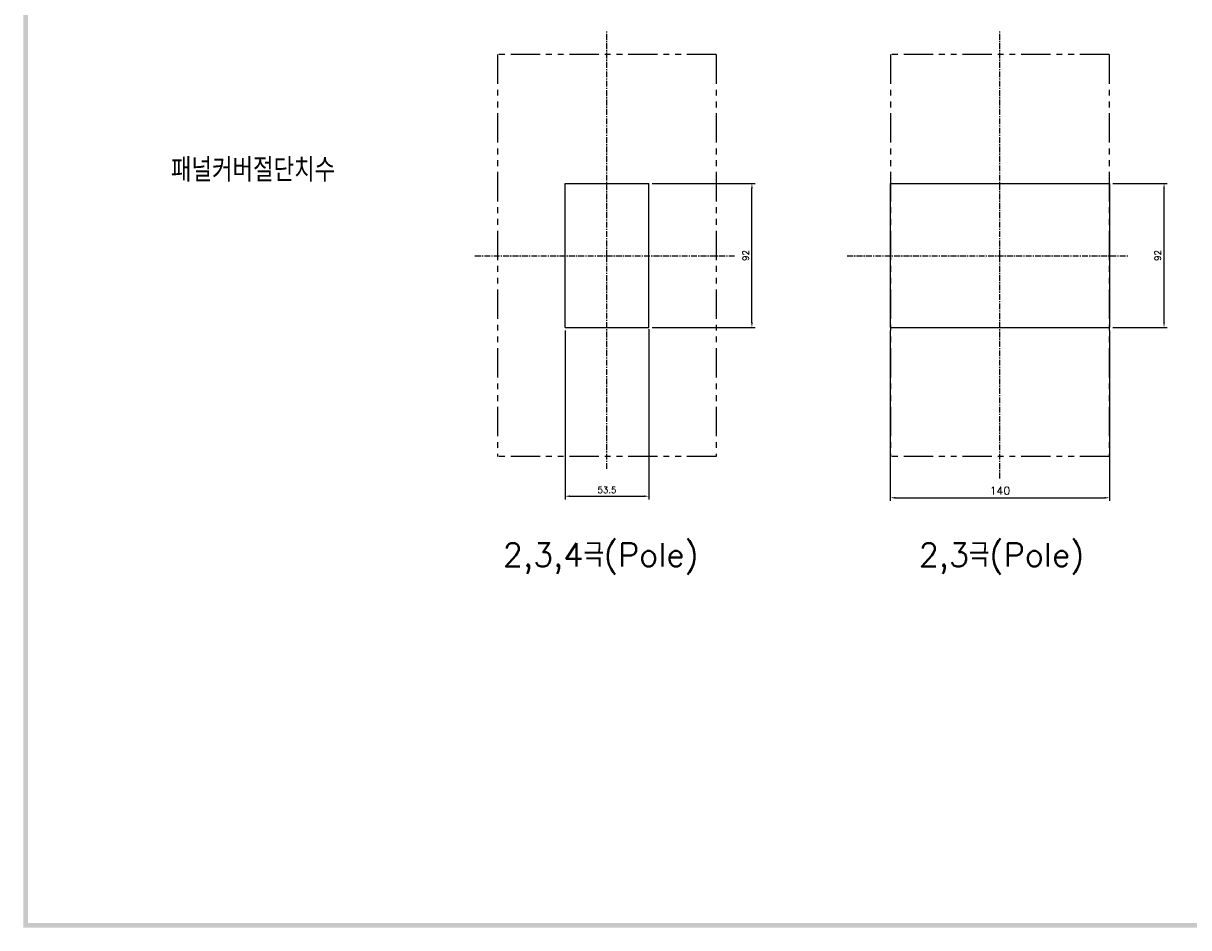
# Model space of a CAD drawing. Extents: x -2068 to 2710, y -907 to 1777.
# Tile 1 of 24: x -2043 to -1299, y 45 to 622. Entities that reach past the tile are written whole.
import ezdxf

# ---------------------------------------------------------------- set-up
doc = ezdxf.new("R2010")
doc.units = 0
doc.header["$LTSCALE"] = 3
doc.header["$MEASUREMENT"] = 0
doc.linetypes.add('CENTER', pattern=[2, 1.25, -0.25, 0.25, -0.25])
doc.linetypes.add('PHANTOM2', pattern=[1.25, 0.625, -0.125, 0.125, -0.125, 0.125, -0.125])
doc.layers.get('0').update_dxf_attribs({"linetype": 'CONTINUOUS'})
doc.layers.get('Defpoints').update_dxf_attribs({"linetype": 'CONTINUOUS'})
for name, color, linetype in [('AM_VIS', 7, 'CONTINUOUS'), ('CENTER', 1, 'CENTER'), ('di', 3, 'CONTINUOUS'), ('dwg', 7, 'CONTINUOUS')]:
    doc.layers.add(name, color=color, linetype=linetype)
doc.styles.add('KIM', font='ROMANS.shx', dxfattribs={"height": 5, "bigfont": 'GSG1.shx'})
doc.styles.get("Standard").update_dxf_attribs({"font": 'romans.shx', "height": 4, "bigfont": 'ghs.shx'})
doc.dimstyles.get("Standard").update_dxf_attribs({"dimtxt": 0.18, "dimasz": 0.18, "dimexe": 0.18, "dimexo": 0.0625, "dimgap": 0.09, "dimtad": 0, "dimtih": 1, "dimtoh": 1, "dimdec": 4, "dimzin": 0, "dimdsep": 46, "dimtxsty": 'Standard', "dimcen": 0.09, "dimadec": 0, "dimazin": 0, "dimtfac": 1, "dimtdec": 4, "dimtofl": 0, "dimtmove": 0, "dimatfit": 3, "dimfxl": 0, "dimtolj": 1, "dimtzin": 0, "dimarcsym": 0})
doc.dimstyles.new('STANDARD$0', dxfattribs={"dimtxt": 5, "dimasz": 5, "dimexe": 1, "dimexo": 2, "dimgap": 2, "dimtad": 1, "dimdec": 4, "dimzin": 12, "dimdsep": 46, "dimtxsty": 'KIM', "dimcen": -1, "dimdle": 0.1, "dimadec": 0, "dimazin": 0, "dimtfac": 1, "dimtdec": 4, "dimtmove": 0, "dimatfit": 3, "dimfxl": 0, "dimtolj": 1, "dimtzin": 0, "dimarcsym": 0})

# ---------------------------------------------------------------- blocks, each defined once
blk = doc.blocks.new('*D53')
at = {"layer": 'Defpoints', "color": 0}
for p in [(-1697.07, 428.24), (-1643.57, 429.24), (-1643.57, 320.49)]:
    blk.add_point(p, dxfattribs=at)
at = {"layer": 'di'}
for p, q in [((-1697.07, 426.24), (-1697.07, 318.49)), ((-1643.57, 427.24), (-1643.57, 318.49)), ((-1693.87, 320.49), (-1646.77, 320.49))]:
    blk.add_line(p, q, dxfattribs=at)
for points in [[(-1693.87, 321.03), (-1693.87, 319.96), (-1697.07, 320.49)], [(-1646.77, 321.03), (-1646.77, 319.96), (-1643.57, 320.49)]]:
    blk.add_solid(points, dxfattribs=at)
at = {"layer": 'di', "insert": (-1670.32, 324.49), "char_height": 4, "attachment_point": 5}
blk.add_mtext('\\A1;53.5', dxfattribs=at)
blk = doc.blocks.new('*D54')
at = {"layer": 'Defpoints', "color": 0}
for p in [(-1643.57, 520.24), (-1577.79, 520.24), (-1643.57, 428.24)]:
    blk.add_point(p, dxfattribs=at)
at = {"layer": 'di'}
for p, q in [((-1641.57, 520.24), (-1575.79, 520.24)), ((-1577.79, 431.44), (-1577.79, 517.04)), ((-1641.57, 428.24), (-1575.79, 428.24))]:
    blk.add_line(p, q, dxfattribs=at)
for points in [[(-1578.32, 517.04), (-1577.26, 517.04), (-1577.79, 520.24)], [(-1578.32, 431.44), (-1577.26, 431.44), (-1577.79, 428.24)]]:
    blk.add_solid(points, dxfattribs=at)
at = {"layer": 'di', "insert": (-1581.79, 474.24), "char_height": 4, "attachment_point": 5, "rotation": 90}
blk.add_mtext('\\A1;92', dxfattribs=at)
blk = doc.blocks.new('*D75')
at = {"layer": 'Defpoints', "color": 0}
for p in [(-1349.43, 520.24), (-1314.68, 520.24), (-1349.43, 428.24)]:
    blk.add_point(p, dxfattribs=at)
at = {"layer": 'di'}
for p, q in [((-1347.43, 520.24), (-1312.68, 520.24)), ((-1314.68, 431.44), (-1314.68, 517.04)), ((-1347.43, 428.24), (-1312.68, 428.24))]:
    blk.add_line(p, q, dxfattribs=at)
for points in [[(-1315.22, 517.04), (-1314.15, 517.04), (-1314.68, 520.24)], [(-1315.22, 431.44), (-1314.15, 431.44), (-1314.68, 428.24)]]:
    blk.add_solid(points, dxfattribs=at)
at = {"layer": 'di', "insert": (-1318.68, 474.24), "char_height": 4, "attachment_point": 5, "rotation": 90}
blk.add_mtext('\\A1;92', dxfattribs=at)
blk = doc.blocks.new('*D102')
at = {"layer": 'Defpoints', "color": 0}
for p in [(-1489.43, 428.24), (-1349.43, 428.24), (-1349.43, 319.5)]:
    blk.add_point(p, dxfattribs=at)
at = {"layer": 'di'}
for p, q in [((-1489.43, 426.24), (-1489.43, 317.5)), ((-1349.43, 426.24), (-1349.43, 317.5)), ((-1486.23, 319.5), (-1352.63, 319.5))]:
    blk.add_line(p, q, dxfattribs=at)
for points in [[(-1486.23, 320.03), (-1486.23, 318.97), (-1489.43, 319.5)], [(-1352.63, 320.03), (-1352.63, 318.97), (-1349.43, 319.5)]]:
    blk.add_solid(points, dxfattribs=at)
at = {"layer": 'di', "insert": (-1419.43, 324), "char_height": 5, "attachment_point": 5, "style": 'KIM'}
blk.add_mtext('\\A1;140', dxfattribs=at)

msp = doc.modelspace()

# ---------------------------------------------------------------- linework, layer by layer
for p, q in [((-1697.066, 520.242), (-1643.566, 520.242)), ((-1697.066, 428.242), (-1697.066, 520.242)), ((-1643.566, 428.242), (-1643.566, 520.242)), ((-1489.427, 520.242), (-1349.427, 520.242)), ((-1697.066, 428.242), (-1643.566, 428.242)), ((-1489.427, 428.242), (-1349.427, 428.242))]:
    msp.add_line(p, q)
at = {"layer": 'AM_VIS'}
for p, q in [((-1489.427, 520.242), (-1489.427, 428.242)), ((-1349.427, 520.242), (-1349.427, 428.242))]:
    msp.add_line(p, q, dxfattribs=at)
at = {"layer": 'CENTER'}
for p, q in [((-1670.316, 474.042), (-1670.316, 617.164)), ((-1419.427, 474.042), (-1419.427, 617.164)), ((-1754.612, 474.042), (-1588.534, 474.042)), ((-1670.316, 337.911), (-1670.316, 474.042)), ((-1516.989, 474.042), (-1337.645, 474.042)), ((-1419.427, 331.871), (-1419.427, 474.042))]:
    msp.add_line(p, q, dxfattribs=at)
at = {"layer": 'di', "linetype": 'PHANTOM2', "ltscale": 10}
for p, q in [((-1600.516, 602.542), (-1740.116, 602.542)), ((-1740.116, 602.542), (-1740.116, 345.942)), ((-1600.516, 602.542), (-1600.516, 345.942)), ((-1349.627, 602.542), (-1489.227, 602.542)), ((-1489.227, 602.542), (-1489.227, 345.942)), ((-1349.627, 602.542), (-1349.627, 345.942)), ((-1600.516, 345.942), (-1740.116, 345.942)), ((-1349.627, 345.942), (-1489.227, 345.942))]:
    msp.add_line(p, q, dxfattribs=at)
at = {"layer": 'dwg'}
for points in [[(-2042.942, 44.953), (-2039.942, 46.453), (-2042.942, 1766.953), (-2039.942, 1763.953)], [(405.058, 44.953), (402.058, 47.953), (-2042.942, 44.953), (-2039.942, 47.953)]]:
    msp.add_trace(points, dxfattribs=at)

# ---------------------------------------------------------------- texts
at = {"layer": 'di', "char_height": 15, "attachment_point": 1}
for s, insert, width in [('{\\Fromans,hgs|c129;패널커버절단치수}', (-1948.72, 536.393), 177.9211), ('{\\Fromans,hgs|c129;2,3,4극(Pole)}', (-1736.788, 290.585), 148.76355), ('{\\Fromans,hgs|c129;2,3극(Pole)}', (-1471.327, 290.585), 156.66025)]:
    msp.add_mtext(s, dxfattribs=dict(at, insert=insert, width=width))

# ---------------------------------------------------------------- dimensions: what is measured, and where the dimension line sits
at = {"layer": 'di'}
dim = msp.add_linear_dim(base=(-1577.788, 520.242), p1=(-1643.566, 428.242), p2=(-1643.566, 520.242), angle=90, dimstyle='Standard', override={"dimtxt": 4, "dimasz": 3.2, "dimexe": 2, "dimexo": 2, "dimgap": 2, "dimtad": 1, "dimtih": 0, "dimtoh": 0, "dimdec": 2, "dimzin": 8, "dimcen": 0, "dimclrd": 256, "dimclre": 256, "dimclrt": 256, "dimadec": 2, "dimazin": 2, "dimtfac": 0.6, "dimtdec": 2, "dimtofl": 1, "dimtzin": 8, "dimlwd": 65535, "dimlwe": 65535, "dimarcsym": 1}, dxfattribs=at)
dim.commit()
dim.dimension.update_dxf_attribs({"geometry": '*D54', "text_midpoint": (-1577.788, 474.242), "dimtype": 160})
dim = msp.add_linear_dim(base=(-1314.682, 520.242), p1=(-1349.427, 428.242), p2=(-1349.427, 520.242), angle=90, dimstyle='Standard', override={"dimtxt": 4, "dimasz": 3.2, "dimexe": 2, "dimexo": 2, "dimgap": 2, "dimtad": 1, "dimtih": 0, "dimtoh": 0, "dimdec": 2, "dimzin": 8, "dimcen": 0, "dimclrd": 256, "dimclre": 256, "dimclrt": 256, "dimadec": 2, "dimazin": 2, "dimtfac": 0.6, "dimtdec": 2, "dimtofl": 1, "dimtzin": 8, "dimlwd": 65535, "dimlwe": 65535, "dimarcsym": 1}, dxfattribs=at)
dim.commit()
dim.dimension.update_dxf_attribs({"geometry": '*D75', "text_midpoint": (-1318.682, 474.242)})
dim = msp.add_linear_dim(base=(-1643.566, 320.493), p1=(-1697.066, 428.242), p2=(-1643.566, 429.242), dimstyle='STANDARD$0', override={"dimtxt": 4, "dimasz": 3.2, "dimexe": 2, "dimdec": 2, "dimzin": 8, "dimtxsty": 'Standard', "dimcen": 0, "dimdle": 0, "dimclrd": 256, "dimclre": 256, "dimclrt": 256, "dimadec": 2, "dimazin": 2, "dimtfac": 0.6, "dimtdec": 2, "dimtzin": 8, "dimlwd": 65535, "dimlwe": 65535, "dimarcsym": 1}, dxfattribs=at)
dim.commit()
dim.dimension.update_dxf_attribs({"geometry": '*D53', "text_midpoint": (-1670.316, 320.493), "dimtype": 160})
dim = msp.add_linear_dim(base=(-1349.427, 319.5), p1=(-1489.427, 428.242), p2=(-1349.427, 428.242), dimstyle='STANDARD$0', override={"dimtxt": 4, "dimasz": 3.2, "dimexe": 2, "dimdec": 2, "dimzin": 8, "dimcen": 0, "dimclrd": 256, "dimclre": 256, "dimclrt": 256, "dimadec": 2, "dimazin": 2, "dimtfac": 0.6, "dimtdec": 2, "dimtzin": 8, "dimlwd": 65535, "dimlwe": 65535, "dimarcsym": 1}, dxfattribs=at)
dim.commit()
dim.dimension.update_dxf_attribs({"geometry": '*D102', "text_midpoint": (-1419.427, 324)})

doc.saveas('drawing.dxf')
